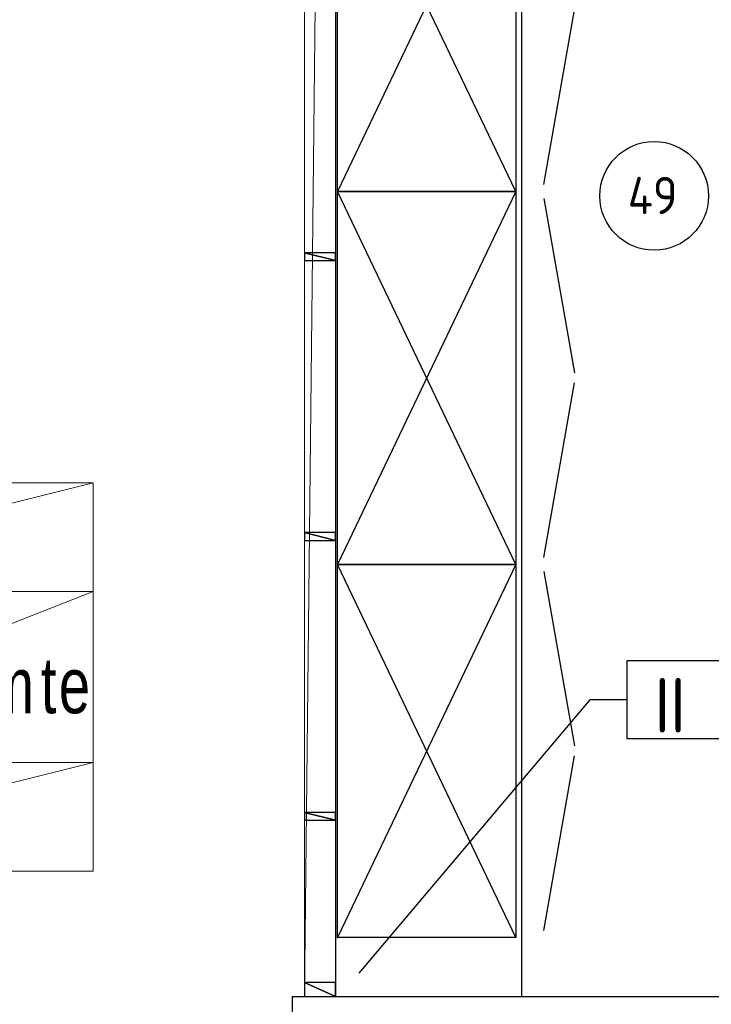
# Model space of a CAD drawing. Header units: millimetres. Extents: x -437 to 139813, y -473 to 90544.
# Tile 64 of 149: x 51846 to 54073, y 68289 to 71457. Entities that reach past the tile are written whole.
import ezdxf
from ezdxf.enums import TextEntityAlignment as Align

# ---------------------------------------------------------------- set-up
doc = ezdxf.new("R2010")
doc.units = ezdxf.units.MM
doc.linetypes.add('DGN Style 1', pattern=[688.000884, 1.14476, -686.856124])
doc.linetypes.add('HHL_V050', pattern=[3, 2, -1])
for name, color, linetype in [('00-HHL-Einrichtung Allgem', 3, 'Continuous'), ('00-HHL-Installationen', 2, 'Continuous'), ('B4TM', 3, 'Continuous'), ('DR-09-cross', 1, 'HHL_V050'), ('DR-90-points', 31, 'Continuous'), ('UB-00-underbench', 30, 'HHL_V050'), ('Xref', 253, 'Continuous')]:
    doc.layers.add(name, color=color, linetype=linetype)
for name, color, linetype, lineweight in [('059 Kader (tekening)', 253, 'Continuous', 13), ('19012-DO-laag 02 - 004 Ruimtenummers', 253, 'Continuous', 13), ('19012-DO-laag 02 - 004a ruimtenr+plafond hoogte', 253, 'Continuous', 13), ('19012-DO-laag 02 - 032 Ramen - Deuren binnen', 253, 'Continuous', 13)]:
    doc.layers.add(name, color=color, linetype=linetype, lineweight=lineweight)
doc.styles.add('Arial 1.8 mm', font='arial.ttf', dxfattribs={"width": 0.722222, "height": 1.8})
doc.styles.add('ISO', font='isocp.shx')

# ---------------------------------------------------------------- blocks, each defined once
blk = doc.blocks.new('AE1')
at = {"layer": '059 Kader (tekening)', "color": 12, "linetype": 'Continuous', "lineweight": 13}
mesh = blk.add_polyface(dxfattribs=at)
corners = [(0, 0), (1399, 0), (1399, 841), (0, 841)]
mesh.append_faces([[corners[k] for k in face] for face in [(3, 1, 2)]], dxfattribs={"vtx0": -1, "color": 12})
mesh.append_faces([[corners[k] for k in face] for face in [(3, 0, 1)]], dxfattribs={"vtx2": -1, "color": 12})
at = {"layer": '059 Kader (tekening)', "color": 12, "linetype": 'Continuous', "lineweight": 35}
mesh = blk.add_polyface(dxfattribs=at)
corners = [(10, 10), (1389, 10), (1389, 831), (10, 831)]
mesh.append_faces([[corners[k] for k in face] for face in [(0, 2, 3)]], dxfattribs={"vtx0": -1, "color": 12})
mesh.append_faces([[corners[k] for k in face] for face in [(1, 2, 0)]], dxfattribs={"vtx1": -1, "color": 12})
blk = doc.blocks.new('*U95')
at = {"layer": '19012-DO-laag 02 - 032 Ramen - Deuren binnen'}
mesh = blk.add_polyface(dxfattribs=at)
corners = [(487.55, -4629.95), (387.55, -4629.95), (387.55, 4630.05), (487.55, 4630.05)]
mesh.append_faces([[corners[k] for k in face] for face in [(3, 1, 2)]], dxfattribs={"vtx0": -1})
mesh.append_faces([[corners[k] for k in face] for face in [(3, 0, 1)]], dxfattribs={"vtx2": -1})
at = {"layer": '19012-DO-laag 02 - 032 Ramen - Deuren binnen', "lineweight": 25}
mesh = blk.add_polyface(dxfattribs=at)
corners = [(387.55, -2262.45), (487.55, -2262.45), (487.55, -2237.45), (387.55, -2237.45)]
mesh.append_faces([[corners[k] for k in face] for face in [(3, 1, 2)]], dxfattribs={"vtx0": -1})
mesh.append_faces([[corners[k] for k in face] for face in [(3, 0, 1)]], dxfattribs={"vtx2": -1})
mesh = blk.add_polyface(dxfattribs=at)
corners = [(387.55, -3162.45), (487.55, -3162.45), (487.55, -3137.45), (387.55, -3137.45)]
mesh.append_faces([[corners[k] for k in face] for face in [(3, 1, 2)]], dxfattribs={"vtx0": -1})
mesh.append_faces([[corners[k] for k in face] for face in [(3, 0, 1)]], dxfattribs={"vtx2": -1})
mesh = blk.add_polyface(dxfattribs=at)
corners = [(387.55, -4062.45), (487.55, -4062.45), (487.55, -4037.45), (387.55, -4037.45)]
mesh.append_faces([[corners[k] for k in face] for face in [(3, 1, 2)]], dxfattribs={"vtx0": -1})
mesh.append_faces([[corners[k] for k in face] for face in [(3, 0, 1)]], dxfattribs={"vtx2": -1})
mesh = blk.add_polyface(dxfattribs=at)
corners = [(387.55, -4629.95), (487.55, -4629.95), (487.55, -4584.95), (387.55, -4584.95)]
mesh.append_faces([[corners[k] for k in face] for face in [(3, 1, 2)]], dxfattribs={"vtx0": -1})
mesh.append_faces([[corners[k] for k in face] for face in [(3, 0, 1)]], dxfattribs={"vtx2": -1})
blk = doc.blocks.new('ruimtenr 03_1')
at = {"layer": '19012-DO-laag 02 - 004 Ruimtenummers', "linetype": 'Continuous', "lineweight": 13, "char_height": 1.8, "attachment_point": 5, "style": 'Arial 1.8 mm'}
for s, insert, line_spacing_factor in [('\\H1x;\\W0.722222;\\T1.145;2.06', (7, -2.05), 0.6), ('\\H1x;\\W0.722222;\\T1.145;Verkeersruimte', (7, -6.53), 0.78)]:
    blk.add_mtext(s, dxfattribs=dict(at, insert=insert, line_spacing_factor=line_spacing_factor))
at = {"layer": '19012-DO-laag 02 - 004a ruimtenr+plafond hoogte', "linetype": 'Continuous', "lineweight": 13, "insert": (7, -11.05), "char_height": 1.8, "attachment_point": 5, "line_spacing_factor": 0.6, "style": 'Arial 1.8 mm'}
blk.add_mtext('\\H1x;\\W0.722222;\\T1.145;76.6 m²', dxfattribs=at)
at = {"layer": '19012-DO-laag 02 - 004 Ruimtenummers', "linetype": 'Continuous', "lineweight": 13}
mesh = blk.add_polyface(dxfattribs=at)
corners = [(0, 0), (14, 0), (14, -3.5), (0, -3.5)]
mesh.append_faces([[corners[k] for k in face] for face in [(3, 1, 2)]], dxfattribs={"vtx0": -1})
mesh.append_faces([[corners[k] for k in face] for face in [(3, 0, 1)]], dxfattribs={"vtx2": -1})
mesh = blk.add_polyface(dxfattribs=at)
corners = [(0, -3.5), (14, -3.5), (14, -9), (0, -9)]
mesh.append_faces([[corners[k] for k in face] for face in [(3, 1, 2)]], dxfattribs={"vtx0": -1})
mesh.append_faces([[corners[k] for k in face] for face in [(3, 0, 1)]], dxfattribs={"vtx2": -1})
at = {"layer": '19012-DO-laag 02 - 004a ruimtenr+plafond hoogte', "linetype": 'Continuous', "lineweight": 13}
mesh = blk.add_polyface(dxfattribs=at)
corners = [(0, -9), (14, -9), (14, -12.5), (0, -12.5)]
mesh.append_faces([[corners[k] for k in face] for face in [(3, 1, 2)]], dxfattribs={"vtx0": -1})
mesh.append_faces([[corners[k] for k in face] for face in [(3, 0, 1)]], dxfattribs={"vtx2": -1})
blk = doc.blocks.new('120-')
at = {"layer": 'DR-09-cross', "linetype": 'Continuous'}
for p, q in [((1200, -574), (0, 0)), ((0, -574), (1200, 0))]:
    blk.add_line(p, q, dxfattribs=at)
at = {"layer": 'DR-09-cross', "color": 2, "linetype": 'Continuous'}
for p, q in [((22.5, -664), (583.8, -763)), ((1177.5, -664), (616.2, -763))]:
    blk.add_line(p, q, dxfattribs=at)
at = {"layer": 'DR-90-points', "linetype": 'Continuous'}
blk.add_point((0, 0), dxfattribs=at)
at = {"layer": 'UB-00-underbench', "linetype": 'Continuous'}
for p, q in [((0, 0), (1200, 0)), ((0, -574), (0, 0)), ((1200, 0), (1200, -574)), ((1200, -574), (0, -574))]:
    blk.add_line(p, q, dxfattribs=at)
blk = doc.blocks.new('POSITIONSNUMMER-57')
at = {"layer": '00-HHL-Einrichtung Allgem', "color": 31}
blk.add_circle((0, 0), 175, dxfattribs=at)
at = {"layer": '00-HHL-Einrichtung Allgem', "color": 4, "style": 'ISO', "flags": 8}
blk.add_attdef('POS', text='', height=120, dxfattribs=at).set_placement((-4.7, -58.9), align=Align.CENTER)

msp = doc.modelspace()

# ---------------------------------------------------------------- linework, layer by layer
at = {"layer": 'B4TM', "color": 1}
for p, q in [((53681.6, 69269), (52938.4, 68389.1)), ((53800.8, 69269), (53681.6, 69269))]:
    msp.add_line(p, q, dxfattribs=at)
at = {"layer": 'B4TM'}
msp.add_lwpolyline([(53463, 68314.2), (53463, 72894.2), (52863, 72894.2), (52863, 68314.2)], close=True, dxfattribs=at)
at = {"layer": 'B4TM', "color": 1}
msp.add_lwpolyline([(53800.8, 69144), (54628.2, 69144), (54628.2, 69394), (53800.8, 69394)], close=True, dxfattribs=at)
at = {"layer": 'Xref', "linetype": 'Continuous', "lineweight": 25}
msp.add_line((52723, 68314.2), (52723, 68214.2), dxfattribs=at)
at = {"layer": 'Xref', "linetype": 'Continuous', "lineweight": 25, "flags": 128}
msp.add_lwpolyline([(52723, 68314.2), (56703, 68314.2), (56703, 67714.2)], dxfattribs=at)

# ---------------------------------------------------------------- block references
at = {"layer": '00-HHL-Einrichtung Allgem'}
ref = msp.add_blockref('POSITIONSNUMMER-57', (53888.8, 70890.2, -738.5), dxfattribs=at)
ref.add_attrib('POS', '49', dxfattribs={"color": 4, "height": 120, "style": 'ISO'}).set_placement((53884.1, 70831.3, -738.5), align=Align.CENTER)
at = {"layer": 'B4TM', "rotation": 90.00760747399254}
for p in [(52869.4, 70904.2), (52869.6, 69704.2), (52869.7, 68504.2)]:
    msp.add_blockref('120-', p, dxfattribs=at)
at = {"layer": 'Xref', "linetype": 'Continuous', "lineweight": 35, "xscale": 100, "yscale": 100, "zscale": 100}
msp.add_blockref('AE1', (-87, 6444.2), dxfattribs=at)
at = {"layer": 'Xref', "lineweight": 25}
msp.add_blockref('*U95', (52375.4, 72944.2), dxfattribs=at)
at = {"layer": 'Xref', "linetype": 'Continuous', "lineweight": 13, "xscale": 100, "yscale": 100, "zscale": 100}
msp.add_blockref('ruimtenr 03_1', (50683, 69967.2), dxfattribs=at)

# ---------------------------------------------------------------- texts
at = {"layer": '00-HHL-Installationen', "color": 4, "style": 'ISO', "flags": 4}
msp.add_attdef('II', text='', height=175, dxfattribs=at).set_placement((53940.6, 69164), align=Align.CENTER)

# ---------------------------------------------------------------- meshes
at = {"layer": 'Xref', "linetype": 'DGN Style 1', "lineweight": 13}
mesh = msp.add_polyface(dxfattribs=at)
corners = [(52913, 85844.2), (67613, 85844.2), (67613, 60044.2), (60263, 60044.2), (41813, 60044.2), (41813, 85844.2), (49313, 85844.2), (49313, 85834.2), (52913, 85834.2)]
mesh.append_faces([[corners[k] for k in face] for face in [(3, 1, 2), (1, 8, 0), (7, 5, 6)]], dxfattribs={"vtx0": -1})
mesh.append_faces([[corners[k] for k in face] for face in [(8, 3, 7), (4, 7, 3)]], dxfattribs={"vtx0": -1, "vtx1": -1})
mesh.append_faces([[corners[k] for k in face] for face in [(3, 8, 1)]], dxfattribs={"vtx0": -1, "vtx1": -1, "vtx2": -1})
mesh.append_faces([[corners[k] for k in face] for face in [(7, 4, 5)]], dxfattribs={"vtx0": -1, "vtx2": -1})

doc.saveas('drawing.dxf')
